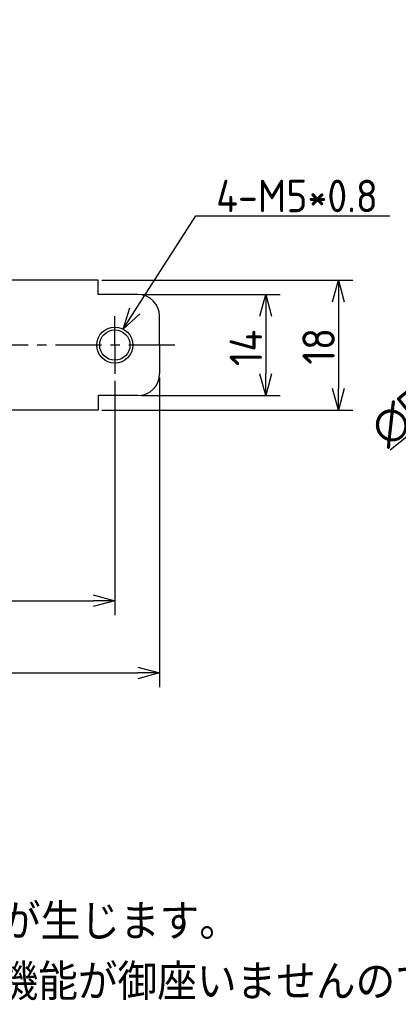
# Model space of a CAD drawing. Extents: x -73 to 314, y 149 to 285.
# Tile 4 of 10: x 30 to 83, y 149 to 285. Entities that reach past the tile are written whole.
import ezdxf

# ---------------------------------------------------------------- set-up
doc = ezdxf.new("R2010")
doc.units = 0
doc.header["$LTSCALE"] = 0.2
doc.linetypes.add('CENTER', pattern=[50.8, 31.75, -6.35, 6.35, -6.35])
doc.layers.get('0').update_dxf_attribs({"linetype": 'CONTINUOUS'})
doc.layers.get('DEFPOINTS').update_dxf_attribs({"linetype": 'CONTINUOUS'})
doc.layers.add('18-0-CON', color=3, linetype='CONTINUOUS')
doc.layers.add('18-2-CEN', color=1, linetype='CENTER')
doc.styles.add('DIMENSION', font='isocp.shx', dxfattribs={"bigfont": 'bigfont.shx'})
doc.styles.get("Standard").update_dxf_attribs({"font": 'isocp.shx', "bigfont": 'bigfont.shx'})
doc.dimstyles.get("Standard").update_dxf_attribs({"dimtxt": 0.18, "dimasz": 0.18, "dimexe": 0.18, "dimexo": 0.0625, "dimgap": 0.09, "dimtad": 0, "dimtih": 1, "dimtoh": 1, "dimzin": 0, "dimcen": 0.09, "dimazin": 3, "dimtfac": 1, "dimtofl": 0, "dimtmove": 0, "dimatfit": 3})

# ---------------------------------------------------------------- blocks, each defined once
blk = doc.blocks.new('*U96')
at = {"color": 0}
blk.add_text('Ａ type(取付部ネジ)', height=6.5, dxfattribs=at).set_placement((-40.18, 278.06))
blk = doc.blocks.new('*U39')
at = {"color": 0, "style": 'DIMENSION'}
blk.add_text('∅5.5', height=4.5, rotation=38.9889, dxfattribs=at).set_placement((81.42, 226.17))
blk = doc.blocks.new('_OPEN30')
at = {"color": 0, "linetype": 'BYBLOCK'}
for p, q in [((-1, 0.268), (0, 0)), ((0, 0), (-1, -0.268)), ((0, 0), (-1, 0))]:
    blk.add_line(p, q, dxfattribs=at)
blk = doc.blocks.new('*D38')
at = {"color": 0}
for p, q in [((104.27, 244.02), (106.6, 245.91)), ((101.94, 242.13), (97.66, 238.67)), ((81.87, 225.89), (95.33, 236.78))]:
    blk.add_line(p, q, dxfattribs=at)
at = {"layer": 'DEFPOINTS', "color": 0}
for p in [(101.94, 242.13), (97.66, 238.67)]:
    blk.add_point(p, dxfattribs=at)
at = {"color": 0, "xscale": 3, "yscale": 3, "zscale": 3}
for p, rotation in [((101.94, 242.13), 218.9889050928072), ((97.66, 238.67), 38.98890509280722)]:
    blk.add_blockref('_OPEN30', p, dxfattribs=dict(at, rotation=rotation))
at = {"layer": '18-0-CON'}
blk.add_blockref('*U39', (0, 0), dxfattribs=at)
blk = doc.blocks.new('*U45')
at = {"color": 0, "style": 'DIMENSION'}
blk.add_text('14', height=4.5, rotation=90, dxfattribs=at).set_placement((64.11, 237.48))
blk = doc.blocks.new('*D44')
at = {"color": 0}
for p, q in [((47.39, 247.4), (66.61, 247.4)), ((64.61, 244.4), (64.61, 236.4)), ((47.39, 233.4), (66.61, 233.4))]:
    blk.add_line(p, q, dxfattribs=at)
at = {"layer": 'DEFPOINTS', "color": 0}
for p in [(46.89, 247.4), (46.89, 233.4), (64.61, 233.4)]:
    blk.add_point(p, dxfattribs=at)
at = {"color": 0, "xscale": 3, "yscale": 3, "zscale": 3}
for p, rotation in [((64.61, 247.4), 90), ((64.61, 233.4), 270)]:
    blk.add_blockref('_OPEN30', p, dxfattribs=dict(at, rotation=rotation))
at = {"layer": '18-0-CON'}
blk.add_blockref('*U45', (0, 0), dxfattribs=at)
blk = doc.blocks.new('*U47')
at = {"color": 0, "style": 'DIMENSION'}
blk.add_text('18', height=4.5, rotation=90, dxfattribs=at).set_placement((74.19, 237.7))
blk = doc.blocks.new('*D46')
at = {"color": 0}
for p, q in [((41.89, 249.4), (76.69, 249.4)), ((74.69, 246.4), (74.69, 234.4)), ((41.89, 231.4), (76.69, 231.4))]:
    blk.add_line(p, q, dxfattribs=at)
at = {"layer": 'DEFPOINTS', "color": 0}
for p in [(41.39, 249.4), (41.39, 231.4), (74.69, 231.4)]:
    blk.add_point(p, dxfattribs=at)
at = {"color": 0, "xscale": 3, "yscale": 3, "zscale": 3}
for p, rotation in [((74.69, 249.4), 90), ((74.69, 231.4), 270)]:
    blk.add_blockref('_OPEN30', p, dxfattribs=dict(at, rotation=rotation))
at = {"layer": '18-0-CON'}
blk.add_blockref('*U47', (0, 0), dxfattribs=at)
blk = doc.blocks.new('*U49')
at = {"color": 0, "style": 'DIMENSION'}
blk.add_text('113', height=4.5, dxfattribs=at).set_placement((-10.53, 195.5))
blk = doc.blocks.new('*D48')
at = {"color": 0}
for p, q in [((-63.11, 243.9), (-63.11, 193)), ((49.89, 235.9), (49.89, 193)), ((-60.11, 195), (46.89, 195))]:
    blk.add_line(p, q, dxfattribs=at)
at = {"layer": 'DEFPOINTS', "color": 0}
for p in [(-63.11, 244.4), (49.89, 236.4), (49.89, 195)]:
    blk.add_point(p, dxfattribs=at)
at = {"color": 0, "xscale": 3, "yscale": 3, "zscale": 3, "rotation": 180}
blk.add_blockref('_OPEN30', (-63.11, 195), dxfattribs=at)
at = {"color": 0, "xscale": 3, "yscale": 3, "zscale": 3}
blk.add_blockref('_OPEN30', (49.89, 195), dxfattribs=at)
at = {"layer": '18-0-CON'}
blk.add_blockref('*U49', (0, 0), dxfattribs=at)
blk = doc.blocks.new('*U98')
at = {"color": 0}
blk.add_lwpolyline([(46.46, 245.15), (54.91, 258.31), (81.81, 258.31)], dxfattribs=at)
at = {"color": 0, "xscale": 3, "yscale": 3, "zscale": 3, "rotation": 237.3120283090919}
blk.add_blockref('_OPEN30', (44.84, 242.62), dxfattribs=at)
blk = doc.blocks.new('*U99')
at = {"color": 0, "style": 'DIMENSION'}
blk.add_text('4-M5*0.8', height=4.5, dxfattribs=at).set_placement((57.73, 258.81))
blk = doc.blocks.new('*U103')
for s, p in [('※寸法には、製品の特性上バラツキが生じます。', (-60.1, 158.01)), ('また、ヘリカル防振器はレベリング機能が御座いませんので、お客様にてシム等を用いてレベリングをお願い致します。', (-60.43, 149.67))]:
    blk.add_text(s, height=5).set_placement(p)

msp = doc.modelspace()

# ---------------------------------------------------------------- linework, layer by layer
for p, q in [((41.391, 249.403), (-6.609, 249.403)), ((41.391, 247.403), (41.391, 249.403)), ((46.891, 247.403), (41.391, 247.403)), ((49.891, 240.403), (49.891, 244.403)), ((49.891, 240.403), (49.891, 236.403)), ((46.891, 233.403), (41.391, 233.403)), ((41.391, 233.403), (41.391, 231.403)), ((41.391, 231.403), (-6.609, 231.403))]:
    msp.add_line(p, q)
at = {"color": 0}
for p, q in [((43.691, 235.446), (43.691, 202.996)), ((-53.609, 204.996), (40.691, 204.996))]:
    msp.add_line(p, q, dxfattribs=at)
at = {"color": 0, "linetype": 'BYBLOCK'}
msp.add_circle((43.691, 240.403), 2.5, dxfattribs=at)
msp.add_circle((43.691, 240.403), 2.1)
for centre, start, end in [((46.891, 244.403), 0, 90), ((46.891, 236.403), 270, 0)]:
    msp.add_arc(centre, 3, start, end)
at = {"layer": '18-2-CEN', "color": 0}
for p, q in [((43.691, 240.403), (43.691, 244.403)), ((51.99, 240.403), (-64.125, 240.403)), ((43.691, 240.403), (43.691, 236.403))]:
    msp.add_line(p, q, dxfattribs=at)

# ---------------------------------------------------------------- block references
for name in ['*U96', '*U103']:
    msp.add_blockref(name, (0, 0))
at = {"color": 0, "xscale": 3, "yscale": 3, "zscale": 3}
msp.add_blockref('_OPEN30', (43.691, 204.996), dxfattribs=at)
at = {"layer": '18-0-CON'}
for name in ['*U99', '*U98']:
    msp.add_blockref(name, (0, 0), dxfattribs=at)

# ---------------------------------------------------------------- dimensions: what is measured, and where the dimension line sits
at = {"color": 0}
for base, p1, p2, picture, middle in [((74.692, 231.403), (41.391, 249.403), (41.391, 231.403), '*D46', (71.942, 240.403)), ((64.607, 233.403), (46.891, 247.403), (46.891, 233.403), '*D44', (61.857, 240.403))]:
    dim = msp.add_linear_dim(base=base, p1=p1, p2=p2, angle=90, dimstyle='Standard', override={"dimscale": 1, "dimclrd": 0, "dimclre": 0, "dimclrt": 0, "dimtol": 0, "dimtp": 0.1, "dimtm": 0}, dxfattribs=at)
    dim.commit()
    dim.dimension.update_dxf_attribs({"geometry": picture, "text_midpoint": middle})
dim = msp.add_diameter_dim_2p(p1=(101.936, 242.133), p2=(97.662, 238.672), dimstyle='Standard', override={"dimscale": 1, "dimclrd": 0, "dimclrt": 0, "dimtol": 0, "dimtp": 0.1, "dimtm": 0}, dxfattribs=at)
dim.commit()
dim.dimension.update_dxf_attribs({"geometry": '*D38', "text_midpoint": (86.352, 229.518), "dimtype": 131})
dim = msp.add_linear_dim(base=(49.891, 195), p1=(-63.109, 244.403), p2=(49.891, 236.403), dimstyle='Standard', override={"dimscale": 1, "dimclrd": 0, "dimclre": 0, "dimclrt": 0, "dimtol": 0, "dimtp": 0.1, "dimtm": 0}, dxfattribs=at)
dim.commit()
dim.dimension.update_dxf_attribs({"geometry": '*D48', "text_midpoint": (-6.609, 197.75)})

doc.saveas('drawing.dxf')
